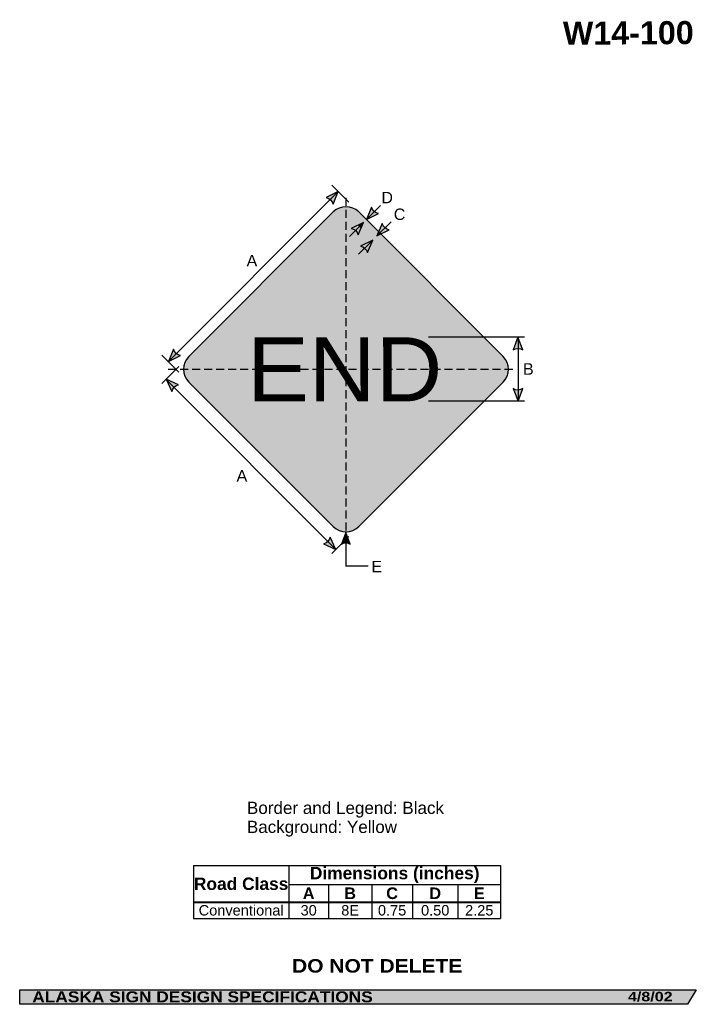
# Model space of a CAD drawing. Header units: feet. Extents: x 7 to 92, y 0 to 123.
import ezdxf
from ezdxf.enums import TextEntityAlignment as Align

# ---------------------------------------------------------------- set-up
doc = ezdxf.new("R2010")
doc.units = ezdxf.units.FT
doc.header["$MEASUREMENT"] = 0
doc.linetypes.add('DASHED2', pattern=[0.375, 0.25, -0.125])
doc.layers.add('Sign', color=7, linetype='Continuous')
doc.styles.add('ARIAL', font='arial.ttf')
doc.styles.add('ARIAL B', font='arialbd.ttf')
doc.styles.add('ARIAL BLACK B', font='ariblk.ttf')
doc.styles.add('ARIAL BLACK BI', font='ariblk.ttf')
doc.styles.add('FHWA SERIES E2000EX', font='txt')

# ---------------------------------------------------------------- blocks, each defined once
blk = doc.blocks.new('*T2')
at = {"color": 0, "linetype": 'ByBlock', "lineweight": -2, "transparency": 16777216}
for p, q in [((0, 0), (38.32618790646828, 0)), ((0, 0), (0, -6.611875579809)), ((11.9071627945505, 0), (11.9071627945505, -4.553775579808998)), ((38.32618790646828, 0), (38.32618790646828, -6.611875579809)), ((11.9071627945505, -2.3558341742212), (38.32618790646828, -2.3558341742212)), ((16.85422311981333, -2.3558341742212), (16.85422311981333, -4.553775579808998)), ((22.25542744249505, -2.3558341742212), (22.25542744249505, -4.553775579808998)), ((27.33004850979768, -2.3558341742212), (27.33004850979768, -4.553775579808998)), ((33.01336038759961, -2.3558341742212), (33.01336038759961, -4.553775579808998)), ((0, -4.553775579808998), (38.32618790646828, -4.553775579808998)), ((0, -4.598775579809), (38.32618790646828, -4.598775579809)), ((11.9071627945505, -4.598775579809), (11.9071627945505, -6.611875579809)), ((16.85422311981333, -4.598775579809), (16.85422311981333, -6.611875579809)), ((22.25542744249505, -4.598775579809), (22.25542744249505, -6.611875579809)), ((27.33004850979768, -4.598775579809), (27.33004850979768, -6.611875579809)), ((33.01336038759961, -4.598775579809), (33.01336038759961, -6.611875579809)), ((0, -6.611875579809), (38.32618790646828, -6.611875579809))]:
    blk.add_line(p, q, dxfattribs=at)
at = {"color": 18, "transparency": 16777216, "attachment_point": 5}
for s, insert, char_height, width, style in [('Road Class', (5.95358139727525, -2.288137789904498), 1.55, 11.7871627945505, 'ARIAL B'), ('Dimensions (inches)', (25.11667535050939, -1.1779170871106), 1.55, 26.29902511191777, 'ARIAL B'), ('A', (14.38069295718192, -3.4660548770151), 1.45, 4.827060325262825, 'ARIAL B'), ('B', (19.55482528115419, -3.4660548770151), 1.45, 5.281204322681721, 'ARIAL B'), ('C', (24.79273797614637, -3.4660548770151), 1.45, 4.954621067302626, 'ARIAL B'), ('D', (30.17170444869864, -3.4660548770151), 1.45, 5.563311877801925, 'ARIAL B'), ('E', (35.66977414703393, -3.4660548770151), 1.45, 5.19282751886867, 'ARIAL B'), ('Conventional', (5.95358139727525, -5.594075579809), 1.3, 11.7871627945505, 'ARIAL'), ('30', (14.38069295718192, -5.594075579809), 1.3, 4.827060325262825, 'ARIAL'), ('8E', (19.55482528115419, -5.594075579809), 1.3, 5.281204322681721, 'ARIAL'), ('0.75', (24.79273797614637, -5.594075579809), 1.3, 4.954621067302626, 'ARIAL'), ('0.50', (30.17170444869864, -5.594075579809), 1.3, 5.563311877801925, 'ARIAL'), ('2.25', (35.66977414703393, -5.594075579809), 1.3, 5.19282751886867, 'ARIAL')]:
    blk.add_mtext(s, dxfattribs=dict(at, insert=insert, char_height=char_height, width=width, style=style))

msp = doc.modelspace()

# ---------------------------------------------------------------- hatches: boundary and pattern name
h = msp.add_hatch(color=256)
h.dxf.hatch_style = 1
edge = h.paths.add_edge_path()
edge.add_line((46.5062901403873, 100.1318074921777), (47.1641327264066, 101.695569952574))
edge.add_line((47.1641327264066, 101.695569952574), (45.63160191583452, 100.9423301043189))
edge.add_arc((45.4724359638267, 99.89333558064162), 1.061001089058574, 12.988838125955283, 81.3722110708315, ccw=False)
h = msp.add_hatch(color=256)
h.dxf.hatch_style = 1
edge = h.paths.add_edge_path()
edge.add_line((51.31883932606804, 99.76246844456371), (50.66099674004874, 98.19870598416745))
edge.add_line((50.66099674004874, 98.19870598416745), (52.19352755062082, 98.9519458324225))
edge.add_arc((52.35269350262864, 100.0009403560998), 1.061001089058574, 192.9888381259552, 261.3722110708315, ccw=False)
h = msp.add_hatch(color=256)
h.dxf.hatch_style = 1
edge = h.paths.add_edge_path()
edge.add_line((49.64960076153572, 96.28139011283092), (50.30744334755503, 97.8451525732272))
edge.add_line((50.30744334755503, 97.8451525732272), (48.77491253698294, 97.09191272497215))
edge.add_arc((48.6157465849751, 96.04291820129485), 1.061001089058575, 12.988838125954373, 81.37221107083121, ccw=False)
h = msp.add_hatch(color=256)
h.dxf.hatch_style = 1
edge = h.paths.add_edge_path()
edge.add_line((52.64042625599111, 97.73378477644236), (51.98258366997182, 96.17002231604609))
edge.add_line((51.98258366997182, 96.17002231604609), (53.51511448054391, 96.92326216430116))
edge.add_arc((53.67428043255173, 97.97225668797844), 1.061001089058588, 192.9888381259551, 261.3722110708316, ccw=False)
h = msp.add_hatch(color=256)
h.dxf.hatch_style = 1
edge = h.paths.add_edge_path()
edge.add_line((50.79442436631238, 94.07590633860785), (51.45226695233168, 95.6396687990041))
edge.add_line((51.45226695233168, 95.6396687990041), (49.91973614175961, 94.88642895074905))
edge.add_arc((49.76057018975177, 93.83743442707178), 1.061001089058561, 12.988838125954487, 81.37221107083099, ccw=False)
h = msp.add_hatch(color=256)
h.dxf.hatch_style = 1
edge = h.paths.add_edge_path()
edge.add_line((70.18552951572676, 81.9553892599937), (69.58725750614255, 83.54289689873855))
edge.add_line((69.58725750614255, 83.54289689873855), (68.99311772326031, 81.94195377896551))
edge.add_arc((69.59921156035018, 81.07110731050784), 1.061001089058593, 56.45386549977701, 124.8372384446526, ccw=False)
h = msp.add_hatch(color=256)
h.dxf.hatch_style = 1
edge = h.paths.add_edge_path()
edge.add_line((26.60877190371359, 82.04612899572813), (25.95092931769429, 80.48236653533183))
edge.add_line((25.95092931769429, 80.48236653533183), (27.48346012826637, 81.23560638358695))
edge.add_arc((27.64262608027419, 82.28460090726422), 1.061001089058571, 192.9888381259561, 261.37221107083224, ccw=False)
h = msp.add_hatch(color=256)
h.dxf.hatch_style = 1
edge = h.paths.add_edge_path()
edge.add_line((27.21793637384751, 77.60640068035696), (25.6617411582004, 78.28194960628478))
edge.add_line((25.6617411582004, 78.28194960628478), (26.39753825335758, 76.74096823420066))
edge.add_arc((27.44465867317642, 76.56990644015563), 1.061001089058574, 102.33851670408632, 170.7218896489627, ccw=False)
h = msp.add_hatch(color=256)
h.dxf.hatch_style = 1
edge = h.paths.add_edge_path()
edge.add_line((68.99150224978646, 77.12324441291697), (69.58977425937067, 75.53573677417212))
edge.add_line((69.58977425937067, 75.53573677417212), (70.1839140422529, 77.13667989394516))
edge.add_arc((69.57782020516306, 78.00752636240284), 1.061001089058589, 236.4538654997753, 304.8372384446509, ccw=False)
h = msp.add_hatch(color=256)
h.dxf.hatch_style = 1
edge = h.paths.add_edge_path()
edge.add_line((48.65992372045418, 57.74098209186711), (48.11271211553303, 59.19300155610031))
edge.add_line((48.11271211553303, 59.19300155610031), (47.56928006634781, 57.72869328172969))
edge.add_arc((48.12364593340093, 56.93217048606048), 0.97044839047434, 56.45386549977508, 124.8372384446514, ccw=False)
h = msp.add_hatch(color=256)
h.dxf.hatch_style = 1
edge = h.paths.add_edge_path()
edge.add_line((45.31523570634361, 57.74780876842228), (46.87143092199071, 57.07225984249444))
edge.add_line((46.87143092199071, 57.07225984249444), (46.13563382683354, 58.61324121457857))
edge.add_arc((45.08851340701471, 58.78430300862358), 1.061001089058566, 282.33851670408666, 350.721889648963, ccw=False)
at = {"layer": 'Sign', "true_color": 0xffff00}
h = msp.add_hatch(color=2, dxfattribs=at)
edge = h.paths.add_edge_path(flags=0)
edge.add_spline(control_points=[(28.49577713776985, 81.11949925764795), (28.49577713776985, 81.11949925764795), (46.52700005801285, 99.15072217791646), (46.52700005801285, 99.15072217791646), (47.40509148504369, 100.0288136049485), (48.83088914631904, 100.0288136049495), (49.70898057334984, 99.15072217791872), (49.70898057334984, 99.15072217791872), (67.74020349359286, 81.11949925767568), (67.74020349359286, 81.11949925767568), (68.61829492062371, 80.24140783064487), (68.61829492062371, 78.81561016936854), (67.74020349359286, 77.93751874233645), (67.74020349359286, 77.93751874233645), (49.70898057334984, 59.90629582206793), (49.70898057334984, 59.90629582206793), (48.83088914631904, 59.02820439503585), (47.40509148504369, 59.02820439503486), (46.52700005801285, 59.90629582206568), (46.52700005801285, 59.90629582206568), (28.49577713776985, 77.9375187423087), (28.49577713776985, 77.9375187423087), (27.61768571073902, 78.8156101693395), (27.61768571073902, 80.24140783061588), (28.49577713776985, 81.11949925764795)], knot_values=[0, 0, 0, 0, 1, 1, 1, 2, 2, 2, 3, 3, 3, 4, 4, 4, 5, 5, 5, 6, 6, 6, 7, 7, 7, 8, 8, 8, 8], degree=3, periodic=0)
at = {"layer": 'Sign', "true_color": 0x000000}
h = msp.add_hatch(color=18, dxfattribs=at)
edge = h.paths.add_edge_path(flags=0)
edge.add_spline(control_points=[(28.92004120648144, 80.83665654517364), (28.92004120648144, 80.83665654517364), (46.80984277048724, 98.72645810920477), (46.80984277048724, 98.72645810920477), (47.53182905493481, 99.44844439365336), (48.70415157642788, 99.4484443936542), (49.42613786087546, 98.7264581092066), (49.42613786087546, 98.7264581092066), (67.31593942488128, 80.8366565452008), (67.31593942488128, 80.8366565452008), (68.03792570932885, 80.11467026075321), (68.03792570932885, 78.9423477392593), (67.31593942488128, 78.22036145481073), (67.31593942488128, 78.22036145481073), (49.42613786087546, 60.33055989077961), (49.42613786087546, 60.33055989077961), (48.70415157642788, 59.60857360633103), (47.53182905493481, 59.60857360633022), (46.80984277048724, 60.33055989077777), (46.80984277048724, 60.33055989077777), (28.92004120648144, 78.22036145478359), (28.92004120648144, 78.22036145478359), (28.19805492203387, 78.94234773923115), (28.19805492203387, 80.11467026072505), (28.92004120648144, 80.83665654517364)], knot_values=[0, 0, 0, 0, 1, 1, 1, 2, 2, 2, 3, 3, 3, 4, 4, 4, 5, 5, 5, 6, 6, 6, 7, 7, 7, 8, 8, 8, 8], degree=3, periodic=0)
at = {"layer": 'Sign', "true_color": 0xffff00}
h = msp.add_hatch(color=2, dxfattribs=at)
edge = h.paths.add_edge_path(flags=0)
edge.add_spline(control_points=[(29.73321400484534, 80.58916917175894), (29.73321400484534, 80.58916917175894), (47.05733014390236, 97.91328531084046), (47.05733014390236, 97.91328531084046), (47.64272442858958, 98.49867959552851), (48.59325620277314, 98.49867959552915), (49.17865048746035, 97.91328531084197), (49.17865048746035, 97.91328531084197), (66.50276662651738, 80.58916917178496), (66.50276662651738, 80.58916917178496), (67.08816091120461, 80.0037748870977), (67.08816091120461, 79.05324311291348), (66.50276662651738, 78.46784882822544), (66.50276662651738, 78.46784882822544), (49.17865048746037, 61.14373268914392), (49.17865048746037, 61.14373268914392), (48.59325620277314, 60.55833840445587), (47.64272442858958, 60.55833840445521), (47.05733014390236, 61.14373268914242), (47.05733014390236, 61.14373268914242), (29.73321400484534, 78.46784882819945), (29.73321400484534, 78.46784882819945), (29.14781972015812, 79.05324311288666), (29.14781972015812, 80.0037748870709), (29.73321400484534, 80.58916917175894)], knot_values=[0, 0, 0, 0, 1, 1, 1, 2, 2, 2, 3, 3, 3, 4, 4, 4, 5, 5, 5, 6, 6, 6, 7, 7, 7, 8, 8, 8, 8], degree=3, periodic=0)
at = {"layer": 'Sign', "true_color": 0xffffff}
msp.add_hatch(color=7, dxfattribs=at).paths.add_polyline_path([(49.5963338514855, 97.49564181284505), (50.30744332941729, 97.8451525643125), (49.99337829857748, 97.09858623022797)])
at = {"layer": 'Sign', "true_color": 0x000000}
msp.add_hatch(color=18, dxfattribs=at).paths.add_polyline_path([(7.399373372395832, 2.133735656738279), (91.84195454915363, 2.133735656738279), (90.75006357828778, 0.3343149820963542), (7.402168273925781, 0.3343149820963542)], flags=0)

# ---------------------------------------------------------------- linework, layer by layer
for p, q in [((29.08381197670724, 17.64433036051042), (67.40999988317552, 17.64433036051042)), ((29.08381197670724, 13.10785593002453), (67.40999988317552, 13.10785593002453)), ((29.08381197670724, 13.03196384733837), (67.40999988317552, 13.03196384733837))]:
    msp.add_line(p, q)
for points in [[(46.5062901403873, 100.1318074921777), (47.1641327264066, 101.695569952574), (45.63160191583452, 100.9423301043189, -0.307560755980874), (46.5062901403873, 100.1318074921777, -4.141293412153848)], [(51.31883932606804, 99.76246844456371), (50.66099674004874, 98.19870598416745), (52.19352755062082, 98.9519458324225, -0.307560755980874), (51.31883932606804, 99.76246844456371, -4.141293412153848)], [(49.64960076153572, 96.28139011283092), (50.30744334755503, 97.8451525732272), (48.77491253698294, 97.09191272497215, -0.307560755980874), (49.64960076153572, 96.28139011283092, -4.141293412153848)], [(52.64042625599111, 97.73378477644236), (51.98258366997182, 96.17002231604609), (53.51511448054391, 96.92326216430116, -0.307560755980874), (52.64042625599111, 97.73378477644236, -4.141293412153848)], [(50.79442436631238, 94.07590633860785), (51.45226695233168, 95.6396687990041), (49.91973614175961, 94.88642895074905, -0.307560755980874), (50.79442436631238, 94.07590633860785, -4.141293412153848)], [(70.18552951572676, 81.9553892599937), (69.58725750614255, 83.54289689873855), (68.99311772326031, 81.94195377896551, -0.307560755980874), (70.18552951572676, 81.9553892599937, -4.141293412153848)], [(26.60877190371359, 82.04612899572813), (25.95092931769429, 80.48236653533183), (27.48346012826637, 81.23560638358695, -0.307560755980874), (26.60877190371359, 82.04612899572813, -4.141293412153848)], [(27.21793637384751, 77.60640068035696), (25.6617411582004, 78.28194960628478), (26.39753825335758, 76.74096823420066, -0.307560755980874), (27.21793637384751, 77.60640068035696, -4.141293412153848)], [(68.99150224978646, 77.12324441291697), (69.58977425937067, 75.53573677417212), (70.1839140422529, 77.13667989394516, -0.307560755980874), (68.99150224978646, 77.12324441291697, -4.141293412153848)], [(48.65992372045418, 57.74098209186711), (48.11271211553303, 59.19300155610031), (47.56928006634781, 57.72869328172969, -0.307560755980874), (48.65992372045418, 57.74098209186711, -4.141293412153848)], [(45.31523570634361, 57.74780876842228), (46.87143092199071, 57.07225984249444), (46.13563382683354, 58.61324121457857, -0.307560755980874), (45.31523570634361, 57.74780876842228, -4.141293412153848)]]:
    msp.add_lwpolyline(points, format="xyb")
at = {"layer": 'Sign', "color": 18, "lineweight": -3, "true_color": 0x000000}
for p, q in [((48.47338515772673, 100.3863175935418), (46.35206481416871, 102.5076379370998)), ((25.95092932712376, 80.4823665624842), (47.16413276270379, 101.6955699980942)), ((50.66099675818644, 98.19870599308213), (52.4287637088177, 99.96647294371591)), ((50.30744332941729, 97.8451525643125), (48.53967637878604, 96.07738561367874)), ((51.98258368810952, 96.17002232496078), (53.75035063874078, 97.93778927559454)), ((51.45226693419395, 95.6396687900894), (49.68449998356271, 93.87190183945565)), ((70.40748258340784, 83.5305284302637), (58.40748258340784, 83.5305284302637)), ((69.58977425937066, 83.5285089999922), (69.58977425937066, 75.5285089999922)), ((27.26018172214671, 79.17311415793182), (25.13886137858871, 81.29443450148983)), ((27.26018169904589, 79.88390381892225), (25.13886135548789, 77.76258347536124)), ((25.65822748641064, 78.28546327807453), (46.87143092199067, 57.07225984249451)), ((70.40748258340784, 75.53573677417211), (58.40748258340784, 75.53573677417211)), ((48.1140319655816, 59.20668609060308), (48.1140319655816, 54.9566860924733)), ((48.4733851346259, 58.67070038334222), (46.35206479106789, 56.54938003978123)), ((48.05154496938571, 55.01657835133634), (50.90571163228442, 55.01657835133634))]:
    msp.add_line(p, q, dxfattribs=at)
at = {"layer": 'Sign', "color": 18, "linetype": 'DASHED2', "lineweight": -3, "ltscale": 4, "true_color": 0x000000}
for points in [[(48.11799031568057, 100.9081325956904), (48.11799031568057, 59.24772725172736)], [(25.92310761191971, 79.52850899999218), (69.00644092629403, 79.52850899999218)]]:
    msp.add_lwpolyline(points, dxfattribs=at)
at = {"layer": 'Sign', "color": 250, "lineweight": -3, "true_color": 0x1f1a17}
msp.add_lwpolyline([(7.399373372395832, 2.133735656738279), (91.84195454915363, 2.133735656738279), (90.75006357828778, 0.3343149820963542), (7.402168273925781, 0.3343149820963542)], close=True, dxfattribs=at)
at = {"layer": 'Sign', "color": 18, "lineweight": -3, "true_color": 0x000000}
msp.add_open_spline([(28.49577713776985, 81.11949925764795), (28.49577713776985, 81.11949925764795), (46.52700005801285, 99.15072217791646), (46.52700005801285, 99.15072217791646), (47.40509148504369, 100.0288136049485), (48.83088914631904, 100.0288136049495), (49.70898057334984, 99.15072217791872), (49.70898057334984, 99.15072217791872), (67.74020349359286, 81.11949925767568), (67.74020349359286, 81.11949925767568), (68.61829492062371, 80.24140783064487), (68.61829492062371, 78.81561016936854), (67.74020349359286, 77.93751874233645), (67.74020349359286, 77.93751874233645), (49.70898057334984, 59.90629582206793), (49.70898057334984, 59.90629582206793), (48.83088914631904, 59.02820439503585), (47.40509148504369, 59.02820439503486), (46.52700005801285, 59.90629582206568), (46.52700005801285, 59.90629582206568), (28.49577713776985, 77.9375187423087), (28.49577713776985, 77.9375187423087), (27.61768571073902, 78.8156101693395), (27.61768571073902, 80.24140783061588), (28.49577713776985, 81.11949925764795)], degree=3, knots=[0, 0, 0, 0, 1, 1, 1, 2, 2, 2, 3, 3, 3, 4, 4, 4, 5, 5, 5, 6, 6, 6, 7, 7, 7, 8, 8, 8, 8], dxfattribs=at)

# ---------------------------------------------------------------- block references
msp.add_blockref('*T2', (29.08381197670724, 17.64433036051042))

# ---------------------------------------------------------------- texts
at = {"layer": 'Sign', "color": 18, "true_color": 0x000000}
for s, height, rotation, style, p, p2 in [('W14-100', 2.879128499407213, 0.3470786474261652, 'ARIAL B', (75.20486928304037, 119.9919750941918), (91.52486850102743, 120.0908373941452)), ('END', 7.994125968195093, 0.0182882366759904, 'FHWA SERIES E2000EX', (35.79940698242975, 75.5279659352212), (60.14490665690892, 75.53573677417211))]:
    msp.add_text(s, height=height, rotation=rotation, dxfattribs=dict(at, style=style)).set_placement(p, p2, align=Align.ALIGNED)
at = {"layer": 'Sign', "color": 18, "true_color": 0x000000, "style": 'ARIAL'}
for s, height, p, p2 in [('D', 1.427342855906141, (52.53986530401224, 100.2350194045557), (53.97986536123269, 100.2350194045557)), ('C', 1.427342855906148, (54.08674030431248, 98.15168607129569), (55.52674036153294, 98.15168607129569)), ('A', 1.434945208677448, (35.71174030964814, 92.36001941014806), (37.05174030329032, 92.36001941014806)), ('B', 1.438096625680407, (70.21174029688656, 78.84850899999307), (71.55174029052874, 78.84850899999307)), ('A', 1.434945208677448, (34.46174031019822, 65.52668608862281), (35.80174030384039, 65.52668608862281)), ('E', 1.438096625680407, (51.28724580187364, 54.20376942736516), (52.62724579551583, 54.20376942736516)), ('Border and Legend: Black', 1.522193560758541, (35.76314032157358, 24.07568493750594), (60.35290014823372, 24.07568493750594)), ('Background: Yellow', 1.516371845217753, (35.76314032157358, 21.70354626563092), (54.48609173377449, 21.70354626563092))]:
    msp.add_text(s, height=height, dxfattribs=at).set_placement(p, p2, align=Align.ALIGNED)
at = {"layer": 'Sign', "color": 7, "true_color": 0xffffff}
for s, height, style, p, p2 in [('DO NOT DELETE', 1.690753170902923, 'ARIAL BLACK B', (41.38953653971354, 4.283668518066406), (62.64620208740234, 4.283668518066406)), ('ALASKA SIGN DESIGN SPECIFICATIONS', 1.370356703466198, 'ARIAL BLACK BI', (8.970644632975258, 0.5824077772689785), (51.45731099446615, 0.5824077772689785)), ('4/8/02', 1.18380937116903, 'ARIAL BLACK BI', (83.30778503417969, 0.7043380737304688), (88.88444773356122, 0.7043380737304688))]:
    msp.add_text(s, height=height, dxfattribs=dict(at, style=style)).set_placement(p, p2, align=Align.ALIGNED)

doc.saveas('drawing.dxf')
